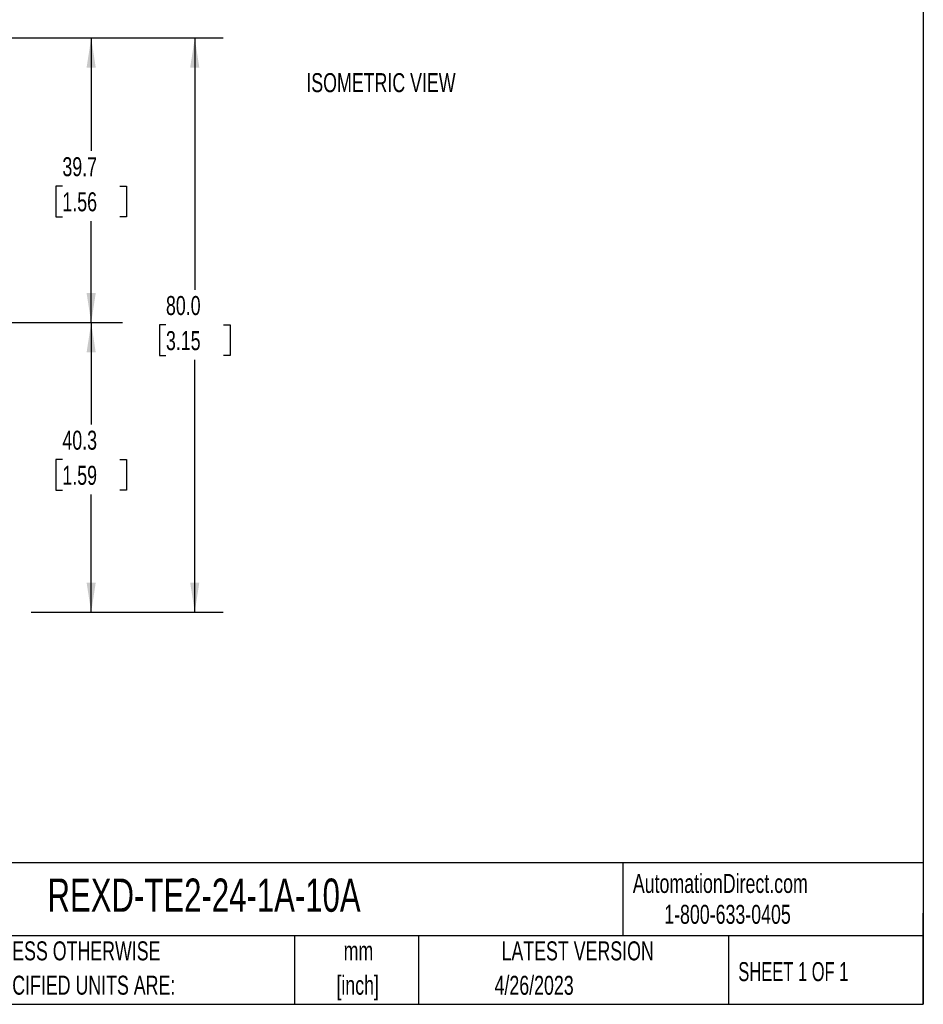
# Model space of a CAD drawing. Header units: millimetres. Extents: x 8 to 341, y 8 to 262.
# Tile 9 of 15: x 216 to 341, y 8 to 145. Entities that reach past the tile are written whole.
import ezdxf

# ---------------------------------------------------------------- set-up
doc = ezdxf.new("R2010")
doc.units = ezdxf.units.MM
doc.header["$LTSCALE"] = 1.25
doc.linetypes.add('CENTERX2', pattern=[20.32, 12.7, -2.54, 2.54, -2.54])
doc.layers.add('CENTER', color=40, linetype='CENTERX2')
doc.layers.add('DIMENSIONS', color=140, linetype='Continuous', lineweight=25)
doc.layers.add('TEXT', color=140, linetype='Continuous', lineweight=25)
doc.styles.add('SLDTEXTSTYLE0', font='TXT', dxfattribs={"width": 0.7})
doc.styles.add('SLDTEXTSTYLE1', font='TXT', dxfattribs={"width": 0.65})
doc.dimstyles.new('SLDDIMSTYLE0', dxfattribs={"dimtxt": 2.69751, "dimasz": 4.1275, "dimexe": 0, "dimexo": 0.0625, "dimgap": 0.674377, "dimtad": 0, "dimtih": 1, "dimtoh": 1, "dimrnd": 1e-09, "dimzin": 12, "dimdsep": 46, "dimtxsty": 'SLDTEXTSTYLE0', "dimsah": 1, "dimcen": 0.09, "dimadec": 0, "dimazin": 3, "dimtfac": 1, "dimtofl": 0, "dimtmove": 0, "dimatfit": 3, "dimfxl": 0, "dimfrac": 2, "dimtolj": 1, "dimtzin": 12, "dimarcsym": 0})
doc.dimstyles.new('SLDDIMSTYLE2', dxfattribs={"dimtxt": 2.69751, "dimasz": 4.1275, "dimexe": 0, "dimexo": 0.0625, "dimgap": 0.674377, "dimtad": 0, "dimtih": 1, "dimtoh": 1, "dimrnd": 1e-09, "dimzin": 4, "dimdsep": 46, "dimtxsty": 'SLDTEXTSTYLE0', "dimsah": 1, "dimcen": 0.09, "dimadec": 0, "dimazin": 1, "dimtfac": 1, "dimtofl": 0, "dimtmove": 0, "dimatfit": 3, "dimfxl": 0, "dimfrac": 2, "dimtolj": 1, "dimtzin": 12, "dimarcsym": 0})

# ---------------------------------------------------------------- blocks, each defined once
blk = doc.blocks.new('SW_NOTE_0_1')
at = {"layer": 'TEXT', "color": 0, "char_height": 2.646, "attachment_point": 2, "style": 'SLDTEXTSTYLE0'}
for s, insert in [('mm', (3.56, 3.41)), ('[inch]', (3.45, -1.37))]:
    blk.add_mtext(s, dxfattribs=dict(at, insert=insert))
blk = doc.blocks.new('SW_NOTE_0_2')
at = {"layer": 'TEXT', "color": 0, "char_height": 2.6458, "attachment_point": 1, "style": 'SLDTEXTSTYLE0'}
for s, insert in [('UNLESS OTHERWISE', (0, 3.41)), ('SPECIFIED UNITS ARE:', (0, -1.37))]:
    blk.add_mtext(s, dxfattribs=dict(at, insert=insert))
blk = doc.blocks.new('_D_4')
at = {"layer": 'DIMENSIONS'}
for p, q in [((210.21, 142.55), (229.42, 142.55)), ((225.46, 142.55), (225.46, 126.81)), ((221.45, 121.92), (220.54, 121.92)), ((220.54, 121.92), (220.54, 117.64)), ((229.46, 121.92), (230.37, 121.92)), ((230.37, 121.92), (230.37, 117.64)), ((220.54, 117.64), (221.45, 117.64)), ((225.46, 102.88), (225.46, 117.03)), ((230.37, 117.64), (229.46, 117.64))]:
    blk.add_line(p, q, dxfattribs=at)
for points in [[(225.46, 142.55), (224.82, 138.43), (226.09, 138.43)], [(225.46, 102.88), (226.09, 107.01), (224.82, 107.01)]]:
    blk.add_solid(points, dxfattribs=at)
at = {"layer": 'DIMENSIONS', "char_height": 2.646, "attachment_point": 1, "style": 'SLDTEXTSTYLE0'}
for s, insert in [('39.7', (221.45, 125.94)), ('1.56', (221.45, 121.05))]:
    blk.add_mtext(s, dxfattribs=dict(at, insert=insert))
blk = doc.blocks.new('_D_5')
at = {"layer": 'DIMENSIONS'}
for p, q in [((225.46, 102.88), (225.46, 88.72)), ((221.45, 83.83), (220.54, 83.83)), ((220.54, 83.83), (220.54, 79.54)), ((229.46, 83.83), (230.37, 83.83)), ((230.37, 83.83), (230.37, 79.54)), ((220.54, 79.54), (221.45, 79.54)), ((225.46, 62.55), (225.46, 78.94)), ((230.37, 79.54), (229.46, 79.54)), ((217.09, 62.55), (229.42, 62.55))]:
    blk.add_line(p, q, dxfattribs=at)
for points in [[(225.46, 102.88), (224.82, 98.75), (226.09, 98.75)], [(225.46, 62.55), (226.09, 66.68), (224.82, 66.68)]]:
    blk.add_solid(points, dxfattribs=at)
at = {"layer": 'DIMENSIONS', "char_height": 2.646, "attachment_point": 1, "style": 'SLDTEXTSTYLE0'}
for s, insert in [('40.3', (221.45, 87.84)), ('1.59', (221.45, 82.95))]:
    blk.add_mtext(s, dxfattribs=dict(at, insert=insert))
blk = doc.blocks.new('_D_7')
at = {"layer": 'DIMENSIONS'}
for p, q in [((210.21, 142.55), (243.85, 142.55)), ((239.88, 142.55), (239.88, 107.48)), ((235.87, 102.59), (234.96, 102.59)), ((234.96, 102.59), (234.96, 98.3)), ((243.89, 102.59), (244.79, 102.59)), ((244.79, 102.59), (244.79, 98.3)), ((234.96, 98.3), (235.87, 98.3)), ((239.88, 62.55), (239.88, 97.7)), ((244.79, 98.3), (243.89, 98.3)), ((217.09, 62.55), (243.85, 62.55))]:
    blk.add_line(p, q, dxfattribs=at)
for points in [[(239.88, 142.55), (239.24, 138.43), (240.51, 138.43)], [(239.88, 62.55), (240.51, 66.68), (239.24, 66.68)]]:
    blk.add_solid(points, dxfattribs=at)
at = {"layer": 'DIMENSIONS', "char_height": 2.646, "attachment_point": 1, "style": 'SLDTEXTSTYLE0'}
for s, insert in [('80.0', (235.87, 106.6)), ('3.15', (235.87, 101.71))]:
    blk.add_mtext(s, dxfattribs=dict(at, insert=insert))

msp = doc.modelspace()

# ---------------------------------------------------------------- linework, layer by layer
at = {"layer": 'CENTER'}
msp.add_line((229.832, 102.88), (171.211, 102.88), dxfattribs=at)
at = {"layer": 'TEXT'}
for p, q in [((341.312, 261.938), (341.312, 7.937)), ((341.312, 27.658), (7.937, 27.658)), ((299.469, 27.658), (299.469, 17.462)), ((341.312, 7.937), (341.312, 20.637)), ((341.312, 17.462), (7.937, 17.462)), ((253.78, 17.462), (253.78, 7.937)), ((271.015, 17.462), (271.015, 7.937)), ((314.186, 17.462), (314.186, 7.937)), ((7.937, 7.937), (341.312, 7.937))]:
    msp.add_line(p, q, dxfattribs=at)

# ---------------------------------------------------------------- block references
for name, p in [('SW_NOTE_0_2', (209.51, 13.294)), ('SW_NOTE_0_1', (259.108, 13.291))]:
    msp.add_blockref(name, p, dxfattribs=at)

# ---------------------------------------------------------------- texts
for s, insert, char_height, attachment_point, style in [('ISOMETRIC VIEW', (255.413, 137.648), 2.64583, 1, 'SLDTEXTSTYLE0'), ('AutomationDirect.com', (300.869, 26.096), 2.64583, 1, 'SLDTEXTSTYLE0'), ('REXD-TE2-24-1A-10A', (219.377, 25.455), 4.63021, 1, 'SLDTEXTSTYLE0'), ('1-800-633-0405', (305.239, 21.796), 2.64583, 1, 'SLDTEXTSTYLE0'), ('LATEST VERSION', (293.19, 16.705), 2.64583, 2, 'SLDTEXTSTYLE0'), ('SHEET 1 OF 1', (315.552, 13.814), 2.64583, 1, 'SLDTEXTSTYLE1'), ('4/26/2023', (287.127, 11.909), 2.6458, 2, 'SLDTEXTSTYLE0')]:
    msp.add_mtext(s, dxfattribs=dict(at, insert=insert, char_height=char_height, attachment_point=attachment_point, style=style))

# ---------------------------------------------------------------- dimensions: what is measured, and where the dimension line sits
at = {"layer": 'DIMENSIONS'}
for base, p1, p2, dimstyle, picture, middle in [((225.455820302, 142.554546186), (229.832269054, 102.879546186), (208.621918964, 142.554546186), 'SLDDIMSTYLE0', '_D_4', (225.455820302, 121.923878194)), ((239.878, 62.555), (208.622, 142.555), (215.505, 62.555), 'SLDDIMSTYLE2', '_D_7', (239.878, 102.586)), ((225.455820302, 62.554546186), (229.832269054, 102.879546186), (215.504857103, 62.554546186), 'SLDDIMSTYLE0', '_D_5', (225.455820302, 83.829857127))]:
    dim = msp.add_linear_dim(base=base, p1=p1, p2=p2, angle=90, dimstyle=dimstyle, dxfattribs=at)
    dim.commit()
    dim.dimension.update_dxf_attribs({"geometry": picture, "text_midpoint": middle, "dimtype": 160})

doc.saveas('drawing.dxf')
